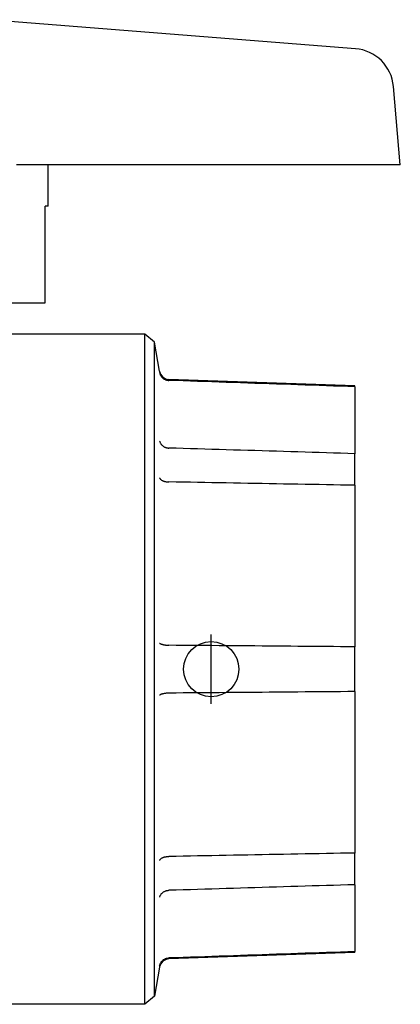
# Model space of a CAD drawing. Header units: millimetres. Extents: x 224 to 1586, y 44 to 350.
# Tile 2 of 4: x 336 to 364, y 191 to 262. Entities that reach past the tile are written whole.
import ezdxf

# ---------------------------------------------------------------- set-up
doc = ezdxf.new("R2010")
doc.units = ezdxf.units.MM
doc.layers.add('DETAIL', color=2, linetype='Continuous')
doc.layers.add('ORIGIN', color=6, linetype='Continuous')

msp = doc.modelspace()

# ---------------------------------------------------------------- linework, layer by layer
at = {"layer": 'DETAIL'}
for p, q in [((360.411, 259.828), (333.661, 261.93)), ((363.661, 251.43), (363.165, 257.099)), ((360.648, 251.43), (335.875, 251.43)), ((338.16, 248.43), (338.16, 251.43)), ((363.66, 251.43), (360.648, 251.43)), ((363.66, 251.43), (363.661, 251.43)), ((337.94, 241.43), (337.94, 248.43)), ((338.16, 248.43), (337.94, 248.43)), ((325.259, 241.43), (337.94, 241.43)), ((345.155, 239.18), (334.64, 239.18)), ((345.155, 190.68), (345.155, 239.18)), ((345.859, 238.589), (345.155, 239.18)), ((345.859, 191.271), (345.859, 238.589)), ((346.228, 236.495), (345.859, 238.589)), ((360.37, 235.43), (346.896, 235.9)), ((346.902, 235.828), (346.896, 235.828)), ((360.37, 235.365), (360.37, 235.43)), ((360.37, 235.365), (360.37, 230.525)), ((360.37, 228.235), (360.37, 230.525)), ((360.37, 228.235), (360.37, 216.549)), ((360.37, 213.31), (360.37, 216.549)), ((360.37, 213.31), (360.37, 201.624)), ((360.37, 199.334), (360.37, 201.624)), ((360.37, 199.334), (360.37, 194.494)), ((360.37, 194.43), (346.896, 193.959)), ((346.896, 194.031), (346.902, 194.031)), ((360.37, 194.43), (360.37, 194.494)), ((346.228, 193.364), (345.859, 191.271)), ((345.859, 191.271), (345.155, 190.68)), ((345.155, 190.68), (334.325, 190.68))]:
    msp.add_line(p, q, dxfattribs=at)
at = {"layer": 'DETAIL', "flags": 128}
for points in [[(346.232, 236.389), (346.241, 236.351), (346.251, 236.314), (346.264, 236.277), (346.278, 236.241), (346.295, 236.206), (346.313, 236.172), (346.334, 236.139), (346.356, 236.108), (346.381, 236.077), (346.406, 236.048), (346.434, 236.02), (346.463, 235.994), (346.494, 235.97), (346.525, 235.947), (346.559, 235.926), (346.593, 235.907), (346.628, 235.89), (346.665, 235.875), (346.702, 235.862), (346.74, 235.851), (346.778, 235.842), (346.817, 235.835), (346.857, 235.831), (346.896, 235.828)], [(360.37, 235.365), (359.855, 235.383), (359.34, 235.401), (358.824, 235.419), (358.308, 235.436), (357.792, 235.454), (357.276, 235.472), (356.76, 235.49), (356.243, 235.507), (355.726, 235.525), (355.209, 235.543), (354.691, 235.561), (354.174, 235.578), (353.656, 235.596), (353.138, 235.614), (352.619, 235.632), (352.101, 235.65), (351.582, 235.668), (351.063, 235.685), (350.544, 235.703), (350.024, 235.721), (349.505, 235.739), (348.985, 235.757), (348.464, 235.775), (347.944, 235.792), (347.423, 235.81), (346.902, 235.828)], [(346.232, 231.438), (346.241, 231.404), (346.251, 231.371), (346.264, 231.339), (346.278, 231.307), (346.295, 231.276), (346.313, 231.246), (346.334, 231.217), (346.356, 231.188), (346.381, 231.161), (346.406, 231.135), (346.434, 231.11), (346.463, 231.086), (346.494, 231.064), (346.525, 231.044), (346.559, 231.025), (346.593, 231.007), (346.628, 230.991), (346.665, 230.977), (346.702, 230.965), (346.74, 230.954), (346.778, 230.946), (346.817, 230.939), (346.857, 230.934), (346.896, 230.931)], [(346.896, 230.931), (346.896, 230.931), (346.897, 230.931), (346.897, 230.931), (346.897, 230.931), (346.897, 230.931), (346.898, 230.931), (346.898, 230.931), (346.898, 230.931), (346.899, 230.931), (346.899, 230.931), (346.899, 230.931), (346.899, 230.931), (346.9, 230.931), (346.9, 230.931), (346.9, 230.931), (346.9, 230.931), (346.901, 230.931), (346.901, 230.931), (346.901, 230.931), (346.901, 230.931), (346.902, 230.931), (346.902, 230.931), (346.902, 230.931), (346.902, 230.931)], [(360.37, 230.525), (359.855, 230.54), (359.34, 230.556), (358.824, 230.571), (358.308, 230.587), (357.792, 230.603), (357.276, 230.618), (356.76, 230.634), (356.243, 230.649), (355.726, 230.665), (355.209, 230.681), (354.691, 230.696), (354.174, 230.712), (353.656, 230.727), (353.138, 230.743), (352.619, 230.759), (352.101, 230.774), (351.582, 230.79), (351.063, 230.806), (350.544, 230.821), (350.024, 230.837), (349.505, 230.853), (348.985, 230.868), (348.464, 230.884), (347.944, 230.9), (347.423, 230.915), (346.902, 230.931)], [(346.232, 228.769), (346.241, 228.749), (346.251, 228.729), (346.264, 228.71), (346.278, 228.691), (346.295, 228.673), (346.313, 228.655), (346.334, 228.638), (346.356, 228.621), (346.381, 228.605), (346.406, 228.59), (346.434, 228.576), (346.463, 228.563), (346.494, 228.55), (346.525, 228.539), (346.559, 228.529), (346.593, 228.519), (346.628, 228.511), (346.665, 228.503), (346.702, 228.497), (346.74, 228.492), (346.778, 228.488), (346.817, 228.485), (346.857, 228.484), (346.896, 228.483)], [(346.902, 228.483), (346.902, 228.483), (346.902, 228.483), (346.902, 228.483), (346.901, 228.483), (346.901, 228.483), (346.901, 228.483), (346.901, 228.483), (346.9, 228.483), (346.9, 228.483), (346.9, 228.483), (346.9, 228.483), (346.899, 228.483), (346.899, 228.483), (346.899, 228.483), (346.899, 228.483), (346.898, 228.483), (346.898, 228.483), (346.898, 228.483), (346.897, 228.483), (346.897, 228.483), (346.897, 228.483), (346.897, 228.483), (346.896, 228.483), (346.896, 228.483)], [(360.37, 228.235), (359.855, 228.244), (359.34, 228.254), (358.824, 228.264), (358.308, 228.273), (357.792, 228.283), (357.276, 228.292), (356.76, 228.302), (356.243, 228.311), (355.726, 228.321), (355.209, 228.33), (354.691, 228.34), (354.174, 228.349), (353.656, 228.359), (353.138, 228.368), (352.619, 228.378), (352.101, 228.388), (351.582, 228.397), (351.063, 228.407), (350.544, 228.416), (350.024, 228.426), (349.505, 228.435), (348.985, 228.445), (348.464, 228.455), (347.944, 228.464), (347.423, 228.474), (346.902, 228.483)], [(346.232, 216.817), (346.241, 216.807), (346.251, 216.798), (346.264, 216.789), (346.278, 216.779), (346.295, 216.77), (346.313, 216.762), (346.334, 216.753), (346.356, 216.745), (346.381, 216.736), (346.406, 216.729), (346.434, 216.721), (346.463, 216.714), (346.494, 216.707), (346.525, 216.701), (346.559, 216.695), (346.593, 216.689), (346.628, 216.684), (346.665, 216.679), (346.702, 216.675), (346.74, 216.671), (346.778, 216.667), (346.817, 216.665), (346.857, 216.662), (346.896, 216.661)], [(346.896, 216.661), (346.896, 216.661), (346.897, 216.661), (346.897, 216.661), (346.897, 216.661), (346.897, 216.66), (346.898, 216.66), (346.898, 216.66), (346.898, 216.66), (346.899, 216.66), (346.899, 216.66), (346.899, 216.66), (346.899, 216.66), (346.9, 216.66), (346.9, 216.66), (346.9, 216.66), (346.9, 216.66), (346.901, 216.66), (346.901, 216.66), (346.901, 216.66), (346.901, 216.66), (346.902, 216.66), (346.902, 216.66), (346.902, 216.66), (346.902, 216.66)], [(360.37, 216.549), (359.855, 216.553), (359.34, 216.557), (358.824, 216.561), (358.308, 216.566), (357.792, 216.57), (357.276, 216.574), (356.76, 216.579), (356.243, 216.583), (355.726, 216.587), (355.209, 216.591), (354.691, 216.596), (354.174, 216.6), (353.656, 216.604), (353.138, 216.609), (352.619, 216.613), (352.101, 216.617), (351.582, 216.622), (351.063, 216.626), (350.544, 216.63), (350.024, 216.634), (349.505, 216.639), (348.985, 216.643), (348.464, 216.647), (347.944, 216.652), (347.423, 216.656), (346.902, 216.66)], [(346.896, 213.199), (346.857, 213.197), (346.817, 213.194), (346.778, 213.192), (346.74, 213.188), (346.702, 213.184), (346.665, 213.18), (346.628, 213.175), (346.593, 213.17), (346.559, 213.165), (346.525, 213.158), (346.494, 213.152), (346.463, 213.145), (346.434, 213.138), (346.406, 213.13), (346.381, 213.123), (346.356, 213.114), (346.334, 213.106), (346.313, 213.097), (346.295, 213.089), (346.278, 213.08), (346.264, 213.07), (346.251, 213.061), (346.241, 213.052), (346.232, 213.042)], [(346.902, 213.199), (346.902, 213.199), (346.902, 213.199), (346.902, 213.199), (346.901, 213.199), (346.901, 213.199), (346.901, 213.199), (346.901, 213.199), (346.9, 213.199), (346.9, 213.199), (346.9, 213.199), (346.9, 213.199), (346.899, 213.199), (346.899, 213.199), (346.899, 213.199), (346.899, 213.199), (346.898, 213.199), (346.898, 213.199), (346.898, 213.199), (346.897, 213.199), (346.897, 213.199), (346.897, 213.199), (346.897, 213.199), (346.896, 213.199), (346.896, 213.199)], [(360.37, 213.31), (359.855, 213.306), (359.34, 213.302), (358.824, 213.298), (358.308, 213.293), (357.792, 213.289), (357.276, 213.285), (356.76, 213.28), (356.243, 213.276), (355.726, 213.272), (355.209, 213.268), (354.691, 213.263), (354.174, 213.259), (353.656, 213.255), (353.138, 213.25), (352.619, 213.246), (352.101, 213.242), (351.582, 213.238), (351.063, 213.233), (350.544, 213.229), (350.024, 213.225), (349.505, 213.22), (348.985, 213.216), (348.464, 213.212), (347.944, 213.207), (347.423, 213.203), (346.902, 213.199)], [(346.232, 201.09), (346.241, 201.11), (346.251, 201.13), (346.264, 201.149), (346.278, 201.168), (346.295, 201.186), (346.313, 201.204), (346.334, 201.221), (346.356, 201.238), (346.381, 201.254), (346.406, 201.269), (346.434, 201.283), (346.463, 201.296), (346.494, 201.309), (346.525, 201.32), (346.559, 201.331), (346.593, 201.34), (346.628, 201.348), (346.665, 201.356), (346.702, 201.362), (346.74, 201.367), (346.778, 201.371), (346.817, 201.374), (346.857, 201.375), (346.896, 201.376)], [(346.896, 201.376), (346.896, 201.376), (346.897, 201.376), (346.897, 201.376), (346.897, 201.376), (346.897, 201.376), (346.898, 201.376), (346.898, 201.376), (346.898, 201.376), (346.899, 201.376), (346.899, 201.376), (346.899, 201.376), (346.899, 201.376), (346.9, 201.376), (346.9, 201.376), (346.9, 201.376), (346.9, 201.376), (346.901, 201.376), (346.901, 201.376), (346.901, 201.376), (346.901, 201.376), (346.902, 201.376), (346.902, 201.376), (346.902, 201.376), (346.902, 201.376)], [(360.37, 201.624), (359.855, 201.615), (359.34, 201.605), (358.824, 201.596), (358.308, 201.586), (357.792, 201.576), (357.276, 201.567), (356.76, 201.557), (356.243, 201.548), (355.726, 201.538), (355.209, 201.529), (354.691, 201.519), (354.174, 201.51), (353.656, 201.5), (353.138, 201.491), (352.619, 201.481), (352.101, 201.472), (351.582, 201.462), (351.063, 201.452), (350.544, 201.443), (350.024, 201.433), (349.505, 201.424), (348.985, 201.414), (348.464, 201.405), (347.944, 201.395), (347.423, 201.385), (346.902, 201.376)], [(346.232, 198.421), (346.241, 198.455), (346.251, 198.488), (346.264, 198.52), (346.278, 198.552), (346.295, 198.583), (346.313, 198.613), (346.334, 198.643), (346.356, 198.671), (346.381, 198.698), (346.406, 198.724), (346.434, 198.749), (346.463, 198.773), (346.494, 198.795), (346.525, 198.815), (346.559, 198.834), (346.593, 198.852), (346.628, 198.868), (346.665, 198.882), (346.702, 198.894), (346.74, 198.905), (346.778, 198.913), (346.817, 198.92), (346.857, 198.925), (346.896, 198.928)], [(346.902, 198.928), (346.902, 198.928), (346.902, 198.928), (346.902, 198.928), (346.901, 198.928), (346.901, 198.928), (346.901, 198.928), (346.901, 198.928), (346.9, 198.928), (346.9, 198.928), (346.9, 198.928), (346.9, 198.928), (346.899, 198.928), (346.899, 198.928), (346.899, 198.928), (346.899, 198.928), (346.898, 198.928), (346.898, 198.928), (346.898, 198.928), (346.897, 198.928), (346.897, 198.928), (346.897, 198.928), (346.897, 198.928), (346.896, 198.928), (346.896, 198.928)], [(360.37, 199.334), (359.855, 199.319), (359.34, 199.303), (358.824, 199.288), (358.308, 199.272), (357.792, 199.256), (357.276, 199.241), (356.76, 199.225), (356.243, 199.21), (355.726, 199.194), (355.209, 199.179), (354.691, 199.163), (354.174, 199.147), (353.656, 199.132), (353.138, 199.116), (352.619, 199.1), (352.101, 199.085), (351.582, 199.069), (351.063, 199.053), (350.544, 199.038), (350.024, 199.022), (349.505, 199.006), (348.985, 198.991), (348.464, 198.975), (347.944, 198.959), (347.423, 198.944), (346.902, 198.928)], [(346.232, 193.471), (346.241, 193.508), (346.251, 193.545), (346.264, 193.582), (346.278, 193.618), (346.295, 193.653), (346.313, 193.687), (346.334, 193.72), (346.356, 193.751), (346.381, 193.782), (346.406, 193.811), (346.434, 193.839), (346.463, 193.865), (346.494, 193.889), (346.525, 193.912), (346.559, 193.933), (346.593, 193.952), (346.628, 193.969), (346.665, 193.984), (346.702, 193.997), (346.74, 194.008), (346.778, 194.017), (346.817, 194.024), (346.857, 194.028), (346.896, 194.031)], [(360.37, 194.494), (359.855, 194.476), (359.34, 194.458), (358.824, 194.44), (358.308, 194.423), (357.792, 194.405), (357.276, 194.387), (356.76, 194.369), (356.243, 194.352), (355.726, 194.334), (355.209, 194.316), (354.691, 194.298), (354.174, 194.281), (353.656, 194.263), (353.138, 194.245), (352.619, 194.227), (352.101, 194.209), (351.582, 194.192), (351.063, 194.174), (350.544, 194.156), (350.024, 194.138), (349.505, 194.12), (348.985, 194.102), (348.464, 194.084), (347.944, 194.067), (347.423, 194.049), (346.902, 194.031)]]:
    msp.add_lwpolyline(points, dxfattribs=at)
at = {"layer": 'DETAIL'}
for centre, radius, start, end in [((360.176, 256.838), 3, 5, 85.50893), ((348.69, 236.93), 2.5, 190, 190.5607), ((346.921, 236.6), 0.7, 190.5607, 268), ((346.921, 193.259), 0.7, 92, 169.4393), ((348.69, 192.93), 2.5, 169.4393, 170)]:
    msp.add_arc(centre, radius, start, end, dxfattribs=at)
at = {"layer": 'ORIGIN'}
msp.add_line((349.97, 212.43), (349.97, 217.43), dxfattribs=at)
msp.add_circle((349.97, 214.93), 2, dxfattribs=at)

doc.saveas('drawing.dxf')
